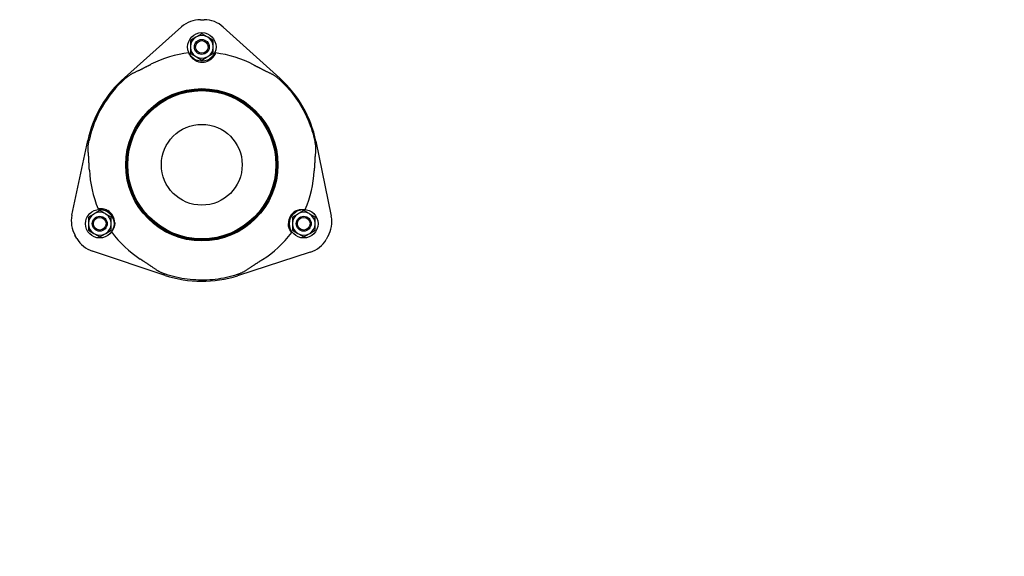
# Model space of a CAD drawing. Header units: millimetres. Extents: x 591 to 4830, y 408 to 1334.
# Tile 4 of 4: x 1674 to 2711, y 408 to 972. Entities that reach past the tile are written whole.
import ezdxf

# ---------------------------------------------------------------- set-up
doc = ezdxf.new("R2010")
doc.units = ezdxf.units.MM
doc.layers.add('DETAIL', color=2, linetype='Continuous')
doc.layers.add('TEXT', color=7, linetype='Continuous')
doc.styles.add('fastrack', font='ARIAL.TTF')

msp = doc.modelspace()

# ---------------------------------------------------------------- linework, layer by layer
at = {"layer": 'DETAIL'}
for p, q in [((1784.4, 911.3), (1844.6, 964.8)), ((1864.5, 972.3), (1868.5, 972.3)), ((1888.3, 964.6), (1948.1, 910.7)), ((1859.5, 953.9), (1853.9, 950.6)), ((1860.2, 954.3), (1859.5, 953.9)), ((1865.9, 957.6), (1860.2, 954.3)), ((1871.5, 954.3), (1865.9, 957.6)), ((1872.2, 953.9), (1871.5, 954.3)), ((1877.9, 950.6), (1872.2, 953.9)), ((1853.9, 950.6), (1853.9, 944.1)), ((1853.9, 944.1), (1853.9, 943.3)), ((1853.9, 943.3), (1853.9, 936.8)), ((1877.9, 944.1), (1877.9, 950.6)), ((1877.9, 943.3), (1877.9, 944.1)), ((1877.9, 936.8), (1877.9, 943.3)), ((1853.9, 936.8), (1859.5, 933.5)), ((1859.5, 933.5), (1860.2, 933.1)), ((1860.2, 933.1), (1865.9, 929.9)), ((1865.9, 929.9), (1871.5, 933.1)), ((1871.5, 933.1), (1872.2, 933.5)), ((1872.2, 933.5), (1877.9, 936.8)), ((1729.1, 766.7), (1746, 845.4)), ((1985.9, 844.4), (2002.2, 765.6)), ((1752.1, 767.9), (1746.5, 764.6)), ((1752.9, 768.3), (1752.1, 767.9)), ((1758.5, 771.6), (1752.9, 768.3)), ((1764.1, 768.3), (1758.5, 771.6)), ((1764.9, 767.9), (1764.1, 768.3)), ((1770.5, 764.6), (1764.9, 767.9)), ((1966.9, 767.9), (1961.3, 764.6)), ((1967.6, 768.3), (1966.9, 767.9)), ((1973.2, 771.6), (1967.6, 768.3)), ((1978.9, 768.3), (1973.2, 771.6)), ((1979.6, 767.9), (1978.9, 768.3)), ((1985.2, 764.6), (1979.6, 767.9)), ((1746.5, 764.6), (1746.5, 758.1)), ((1746.5, 758.1), (1746.5, 757.3)), ((1746.5, 757.3), (1746.5, 750.8)), ((1770.5, 758.1), (1770.5, 764.6)), ((1770.5, 757.3), (1770.5, 758.1)), ((1770.5, 750.8), (1770.5, 757.3)), ((1961.3, 764.6), (1961.3, 758.1)), ((1961.3, 758.1), (1961.3, 757.3)), ((1961.3, 757.3), (1961.3, 750.8)), ((1985.2, 758.1), (1985.2, 764.6)), ((1985.2, 757.3), (1985.2, 758.1)), ((1985.2, 750.8), (1985.2, 757.3)), ((1746.5, 750.8), (1752.1, 747.5)), ((1752.1, 747.5), (1752.9, 747.1)), ((1752.9, 747.1), (1758.5, 743.9)), ((1758.5, 743.9), (1764.1, 747.1)), ((1764.1, 747.1), (1764.9, 747.5)), ((1764.9, 747.5), (1770.5, 750.8)), ((1961.3, 750.8), (1966.9, 747.5)), ((1966.9, 747.5), (1967.6, 747.1)), ((1967.6, 747.1), (1973.2, 743.9)), ((1973.2, 743.9), (1978.9, 747.1)), ((1978.9, 747.1), (1979.6, 747.5)), ((1979.6, 747.5), (1985.2, 750.8)), ((1734.4, 742.2), (1732.4, 745.7)), ((1998.7, 744.6), (1996.7, 741.1)), ((1827.3, 703.3), (1750.8, 728.7)), ((1980.1, 727.8), (1903.5, 703))]:
    msp.add_line(p, q, dxfattribs=at)
at = {"layer": 'DETAIL', "flags": 128}
for points in [[(1858.9, 929.6), (1858.5, 929.8), (1858.1, 930), (1857.7, 930.3), (1857.3, 930.6), (1857, 930.9), (1856.6, 931.1), (1856.3, 931.5), (1855.9, 931.8), (1855.6, 932.1), (1855.3, 932.4), (1855, 932.7), (1854.7, 933.1), (1854.5, 933.4), (1854.2, 933.8), (1853.9, 934.1), (1853.7, 934.5), (1853.5, 934.8), (1853.3, 935.2), (1853.1, 935.5), (1852.9, 935.9), (1852.8, 936.2), (1852.6, 936.6), (1852.5, 936.9), (1852.3, 937.2)], [(1880.4, 937.3), (1880.3, 937), (1880.1, 936.7), (1880, 936.3), (1879.8, 936), (1879.7, 935.6), (1879.5, 935.3), (1879.3, 934.9), (1879, 934.5), (1878.8, 934.2), (1878.6, 933.8), (1878.3, 933.5), (1878, 933.1), (1877.7, 932.8), (1877.4, 932.4), (1877.1, 932.1), (1876.8, 931.8), (1876.4, 931.5), (1876.1, 931.1), (1875.7, 930.8), (1875.4, 930.5), (1875, 930.3), (1874.6, 930), (1874.2, 929.7), (1873.7, 929.5)], [(1798.2, 918.4), (1798.6, 918.6), (1799.1, 918.8), (1799.6, 919), (1800, 919.2), (1800.5, 919.4), (1801, 919.7), (1801.4, 919.9), (1801.9, 920.1), (1802.3, 920.4), (1802.8, 920.6), (1803.3, 920.8), (1803.7, 921), (1804.1, 921.3), (1804.6, 921.5), (1805, 921.7), (1805.4, 921.9), (1805.8, 922.1), (1806.3, 922.4), (1806.7, 922.6), (1807.2, 922.8), (1807.6, 923), (1808, 923.2), (1808.5, 923.5), (1808.9, 923.7)], [(1808.9, 923.7), (1809.1, 923.8), (1809.2, 923.8), (1809.4, 923.9), (1809.5, 924), (1809.6, 924.1), (1809.8, 924.1), (1809.9, 924.2), (1810, 924.3), (1810.2, 924.3), (1810.3, 924.4), (1810.5, 924.5), (1810.6, 924.6), (1810.7, 924.6), (1810.9, 924.7), (1811, 924.8), (1811.2, 924.8), (1811.3, 924.9), (1811.4, 925), (1811.6, 925), (1811.7, 925.1), (1811.9, 925.2), (1812, 925.3), (1812.1, 925.3), (1812.3, 925.4)], [(1920.3, 925), (1920.4, 924.9), (1920.6, 924.8), (1920.7, 924.8), (1920.8, 924.7), (1921, 924.6), (1921.1, 924.5), (1921.3, 924.5), (1921.4, 924.4), (1921.5, 924.3), (1921.7, 924.2), (1921.8, 924.2), (1922, 924.1), (1922.1, 924), (1922.2, 924), (1922.4, 923.9), (1922.5, 923.8), (1922.7, 923.7), (1922.8, 923.7), (1922.9, 923.6), (1923.1, 923.5), (1923.2, 923.5), (1923.3, 923.4), (1923.5, 923.3), (1923.6, 923.2)], [(1923.6, 923.2), (1924.1, 923), (1924.5, 922.8), (1925, 922.5), (1925.4, 922.3), (1925.8, 922.1), (1926.3, 921.9), (1926.7, 921.6), (1927.1, 921.4), (1927.6, 921.2), (1928, 921), (1928.4, 920.8), (1928.8, 920.5), (1929.3, 920.3), (1929.7, 920.1), (1930.2, 919.8), (1930.6, 919.6), (1931.1, 919.4), (1931.6, 919.1), (1932, 918.9), (1932.5, 918.7), (1933, 918.5), (1933.4, 918.2), (1933.9, 918), (1934.3, 917.8)], [(1785.2, 910.4), (1785.7, 910.8), (1786.1, 911.2), (1786.6, 911.6), (1787.1, 912), (1787.5, 912.4), (1788, 912.7), (1788.5, 913.1), (1789, 913.4), (1789.5, 913.8), (1790, 914.1), (1790.5, 914.4), (1791, 914.8), (1791.6, 915.1), (1792.1, 915.4), (1792.7, 915.7), (1793.2, 916), (1793.8, 916.3), (1794.4, 916.6), (1795, 916.9), (1795.6, 917.2), (1796.3, 917.5), (1796.9, 917.8), (1797.5, 918.1), (1798.2, 918.4)], [(1934.3, 917.8), (1935, 917.5), (1935.7, 917.2), (1936.3, 916.9), (1936.9, 916.6), (1937.5, 916.3), (1938.1, 916), (1938.6, 915.8), (1939.2, 915.5), (1939.7, 915.2), (1940.2, 914.9), (1940.7, 914.6), (1941.2, 914.3), (1941.8, 914), (1942.3, 913.6), (1942.8, 913.3), (1943.3, 912.9), (1943.8, 912.6), (1944.3, 912.2), (1944.8, 911.8), (1945.3, 911.4), (1945.8, 911), (1946.3, 910.6), (1946.8, 910.2), (1947.3, 909.8)], [(1947.3, 909.8), (1949.4, 907.8), (1951.5, 905.7), (1953.6, 903.6), (1955.6, 901.4), (1957.6, 899.2), (1959.5, 897), (1961.3, 894.7), (1963.1, 892.3), (1964.9, 889.9), (1966.6, 887.5), (1968.2, 885), (1969.7, 882.5), (1971.2, 880), (1972.7, 877.4), (1974.1, 874.8), (1975.4, 872.1), (1976.6, 869.4), (1977.8, 866.7), (1978.9, 864), (1979.9, 861.2), (1980.9, 858.5), (1981.8, 855.6), (1982.7, 852.8), (1983.4, 850), (1984.1, 847.1), (1984.8, 844.2)], [(1746.7, 829.9), (1746.6, 830.7), (1746.5, 831.4), (1746.5, 832.1), (1746.4, 832.7), (1746.4, 833.4), (1746.3, 834.1), (1746.3, 834.7), (1746.3, 835.3), (1746.3, 836), (1746.3, 836.6), (1746.3, 837.2), (1746.3, 837.8), (1746.3, 838.4), (1746.3, 839), (1746.4, 839.6), (1746.4, 840.2), (1746.5, 840.9), (1746.5, 841.5), (1746.6, 842.1), (1746.7, 842.7), (1746.8, 843.3), (1746.9, 843.9), (1747, 844.5), (1747.2, 845.2)], [(1984.8, 844.2), (1984.9, 843.6), (1985, 842.9), (1985.1, 842.3), (1985.2, 841.7), (1985.3, 841), (1985.4, 840.4), (1985.4, 839.8), (1985.5, 839.2), (1985.5, 838.5), (1985.6, 837.9), (1985.6, 837.3), (1985.6, 836.7), (1985.6, 836), (1985.6, 835.4), (1985.6, 834.8), (1985.6, 834.1), (1985.5, 833.5), (1985.5, 832.9), (1985.4, 832.3), (1985.4, 831.6), (1985.3, 831), (1985.3, 830.3), (1985.2, 829.7), (1985.1, 829)], [(1747.3, 818), (1747.3, 818.5), (1747.3, 819), (1747.2, 819.5), (1747.2, 820), (1747.2, 820.4), (1747.2, 820.9), (1747.2, 821.4), (1747.1, 821.9), (1747.1, 822.4), (1747.1, 822.9), (1747.1, 823.3), (1747, 823.8), (1747, 824.3), (1747, 824.8), (1747, 825.3), (1746.9, 825.8), (1746.9, 826.4), (1746.9, 826.9), (1746.9, 827.4), (1746.8, 827.9), (1746.8, 828.4), (1746.7, 828.9), (1746.7, 829.4), (1746.7, 829.9)], [(1985.1, 829), (1985.1, 828.5), (1985, 828), (1985, 827.5), (1985, 827), (1984.9, 826.4), (1984.9, 825.9), (1984.9, 825.4), (1984.8, 824.9), (1984.8, 824.4), (1984.8, 823.9), (1984.7, 823.4), (1984.7, 822.9), (1984.7, 822.4), (1984.7, 821.9), (1984.6, 821.4), (1984.6, 821), (1984.6, 820.5), (1984.6, 820), (1984.5, 819.5), (1984.5, 819), (1984.5, 818.5), (1984.4, 818), (1984.4, 817.5), (1984.4, 817)], [(1747.5, 814.2), (1747.5, 814.4), (1747.5, 814.5), (1747.5, 814.7), (1747.5, 814.8), (1747.4, 815), (1747.4, 815.1), (1747.4, 815.3), (1747.4, 815.5), (1747.4, 815.6), (1747.4, 815.8), (1747.4, 815.9), (1747.4, 816.1), (1747.4, 816.2), (1747.4, 816.4), (1747.4, 816.6), (1747.4, 816.7), (1747.4, 816.9), (1747.4, 817), (1747.3, 817.2), (1747.3, 817.3), (1747.3, 817.5), (1747.3, 817.6), (1747.3, 817.8), (1747.3, 818)], [(1984.4, 817), (1984.4, 816.9), (1984.4, 816.7), (1984.4, 816.5), (1984.4, 816.4), (1984.4, 816.2), (1984.3, 816.1), (1984.3, 815.9), (1984.3, 815.8), (1984.3, 815.6), (1984.3, 815.4), (1984.3, 815.3), (1984.3, 815.1), (1984.3, 815), (1984.3, 814.8), (1984.3, 814.7), (1984.3, 814.5), (1984.2, 814.3), (1984.2, 814.2), (1984.2, 814), (1984.2, 813.9), (1984.2, 813.7), (1984.2, 813.6), (1984.2, 813.4), (1984.2, 813.2)], [(1756.7, 773.5), (1757.1, 773.6), (1757.4, 773.6), (1757.8, 773.6), (1758.2, 773.7), (1758.6, 773.7), (1759, 773.7), (1759.4, 773.7), (1759.8, 773.7), (1760.3, 773.7), (1760.7, 773.6), (1761.1, 773.6), (1761.6, 773.5), (1762, 773.4), (1762.5, 773.3), (1762.9, 773.2), (1763.4, 773.1), (1763.8, 773), (1764.3, 772.8), (1764.7, 772.7), (1765.1, 772.5), (1765.6, 772.3), (1766, 772.1), (1766.4, 771.9), (1766.8, 771.6)], [(1964.5, 770.8), (1964.9, 771.1), (1965.3, 771.3), (1965.7, 771.5), (1966.1, 771.7), (1966.6, 771.8), (1967, 772), (1967.4, 772.1), (1967.9, 772.3), (1968.3, 772.4), (1968.8, 772.5), (1969.2, 772.6), (1969.6, 772.7), (1970.1, 772.7), (1970.5, 772.8), (1970.9, 772.8), (1971.3, 772.8), (1971.8, 772.8), (1972.2, 772.8), (1972.6, 772.8), (1972.9, 772.8), (1973.3, 772.8), (1973.7, 772.8), (1974, 772.7), (1974.4, 772.7)], [(1774.2, 758.7), (1774.2, 758.2), (1774.2, 757.8), (1774.2, 757.3), (1774.1, 756.8), (1774, 756.4), (1774, 755.9), (1773.9, 755.5), (1773.8, 755), (1773.7, 754.6), (1773.5, 754.2), (1773.4, 753.8), (1773.2, 753.3), (1773.1, 752.9), (1772.9, 752.5), (1772.7, 752.2), (1772.5, 751.8), (1772.3, 751.4), (1772.1, 751.1), (1771.9, 750.7), (1771.7, 750.4), (1771.5, 750.1), (1771.3, 749.8), (1771.1, 749.5), (1770.9, 749.2)], [(1960.4, 748.3), (1960.2, 748.6), (1960, 748.9), (1959.8, 749.2), (1959.6, 749.5), (1959.4, 749.8), (1959.1, 750.1), (1958.9, 750.5), (1958.7, 750.9), (1958.5, 751.2), (1958.4, 751.6), (1958.2, 752), (1958, 752.5), (1957.9, 752.9), (1957.7, 753.3), (1957.6, 753.8), (1957.5, 754.2), (1957.3, 754.7), (1957.3, 755.1), (1957.2, 755.6), (1957.1, 756.1), (1957.1, 756.5), (1957, 757), (1957, 757.5), (1957, 758)], [(1804.3, 718.4), (1804.1, 718.5), (1804, 718.6), (1803.9, 718.7), (1803.7, 718.7), (1803.6, 718.8), (1803.5, 718.9), (1803.3, 719), (1803.2, 719.1), (1803.1, 719.2), (1802.9, 719.3), (1802.8, 719.3), (1802.7, 719.4), (1802.6, 719.5), (1802.4, 719.6), (1802.3, 719.7), (1802.2, 719.8), (1802, 719.9), (1801.9, 719.9), (1801.8, 720), (1801.6, 720.1), (1801.5, 720.2), (1801.4, 720.3), (1801.2, 720.4), (1801.1, 720.5)], [(1814.3, 711.8), (1813.9, 712), (1813.5, 712.3), (1813.1, 712.6), (1812.7, 712.8), (1812.3, 713.1), (1811.9, 713.4), (1811.5, 713.6), (1811.1, 713.9), (1810.7, 714.2), (1810.3, 714.5), (1809.9, 714.7), (1809.5, 715), (1809.1, 715.3), (1808.6, 715.6), (1808.2, 715.8), (1807.8, 716.1), (1807.3, 716.4), (1806.9, 716.7), (1806.5, 717), (1806, 717.2), (1805.6, 717.5), (1805.2, 717.8), (1804.7, 718.1), (1804.3, 718.4)], [(1926.6, 717.9), (1926.2, 717.6), (1925.8, 717.4), (1925.4, 717.1), (1925, 716.8), (1924.5, 716.6), (1924.1, 716.3), (1923.7, 716), (1923.3, 715.8), (1922.9, 715.5), (1922.5, 715.3), (1922.1, 715), (1921.7, 714.7), (1921.3, 714.5), (1920.9, 714.2), (1920.4, 713.9), (1920, 713.6), (1919.6, 713.4), (1919.1, 713.1), (1918.7, 712.8), (1918.3, 712.5), (1917.8, 712.2), (1917.4, 711.9), (1917, 711.6), (1916.6, 711.4)], [(1929.8, 719.9), (1929.7, 719.8), (1929.5, 719.8), (1929.4, 719.7), (1929.3, 719.6), (1929.2, 719.5), (1929, 719.4), (1928.9, 719.3), (1928.8, 719.3), (1928.6, 719.2), (1928.5, 719.1), (1928.4, 719), (1928.2, 718.9), (1928.1, 718.8), (1928, 718.7), (1927.8, 718.7), (1927.7, 718.6), (1927.6, 718.5), (1927.4, 718.4), (1927.3, 718.3), (1927.2, 718.2), (1927, 718.2), (1926.9, 718.1), (1926.8, 718), (1926.6, 717.9)], [(1827.6, 704.5), (1827.1, 704.7), (1826.5, 704.9), (1825.9, 705.1), (1825.4, 705.3), (1824.8, 705.5), (1824.3, 705.8), (1823.7, 706), (1823.2, 706.2), (1822.6, 706.5), (1822.1, 706.8), (1821.6, 707.1), (1821, 707.3), (1820.5, 707.6), (1819.9, 708), (1819.4, 708.3), (1818.8, 708.6), (1818.2, 709), (1817.7, 709.4), (1817.1, 709.8), (1816.5, 710.1), (1816, 710.5), (1815.4, 710.9), (1814.8, 711.3), (1814.3, 711.8)], [(1916.6, 711.4), (1916, 710.9), (1915.4, 710.5), (1914.9, 710.2), (1914.4, 709.8), (1913.8, 709.4), (1913.3, 709.1), (1912.8, 708.7), (1912.2, 708.4), (1911.7, 708.1), (1911.2, 707.8), (1910.6, 707.4), (1910.1, 707.1), (1909.5, 706.8), (1909, 706.6), (1908.4, 706.3), (1907.9, 706), (1907.3, 705.8), (1906.7, 705.5), (1906.2, 705.3), (1905.6, 705), (1905, 704.8), (1904.4, 704.6), (1903.8, 704.4), (1903.2, 704.2)], [(1903.2, 704.2), (1900.3, 703.3), (1897.5, 702.5), (1894.6, 701.8), (1891.8, 701.1), (1888.9, 700.5), (1886, 700), (1883, 699.5), (1880.1, 699.1), (1877.2, 698.8), (1874.2, 698.6), (1871.3, 698.4), (1868.3, 698.3), (1865.4, 698.3), (1862.4, 698.3), (1859.5, 698.5), (1856.5, 698.7), (1853.6, 698.9), (1850.6, 699.3), (1847.7, 699.7), (1844.8, 700.1), (1841.9, 700.7), (1839, 701.3), (1836.1, 702), (1833.3, 702.8), (1830.4, 703.6), (1827.6, 704.5)]]:
    msp.add_lwpolyline(points, dxfattribs=at)
at = {"layer": 'DETAIL'}
for centre, radius in [((1865.9, 943.7), 15), ((1865.9, 943.7), 7.85), ((1865.9, 943.7), 6.63), ((1865.9, 819.7), 80.1), ((1865.9, 819.7), 80), ((1865.9, 819.7), 79), ((1865.9, 819.7), 78), ((1865.9, 819.7), 42.5), ((1758.5, 757.7), 15), ((1973.2, 757.7), 15), ((1758.5, 757.7), 7.85), ((1758.5, 757.7), 6.63), ((1973.2, 757.7), 7.85), ((1973.2, 757.7), 6.63)]:
    msp.add_circle(centre, radius, dxfattribs=at)
for centre, radius, start, end in [((1864.4, 942.5), 29.8, 89.7694, 131.6425), ((1868.4, 942.5), 29.8, 47.8962, 89.7694), ((1865.9, 943.7), 12, 122.0956, 177.9044), ((1865.9, 943.7), 12, 62.0956, 117.9044), ((1865.9, 943.7), 12, 2.0956, 57.9044), ((1865.9, 943.7), 12, 182.0956, 237.9044), ((1865.9, 943.7), 12, 302.0956, 357.9044), ((1865.9, 819.7), 118.5, 96.6005, 116.8777), ((1865.9, 943.7), 12, 242.0956, 297.9044), ((1865.9, 819.7), 118.5, 62.661, 82.9482), ((1866.4, 942.6), 15, 240.0467, 299.492), ((1865.9, 819.7), 122.6, 131.6425, 167.8962), ((1865.9, 819.7), 121.4, 131.6425, 167.8962), ((1865.9, 819.7), 122.6, 11.6434, 47.8958), ((1865.9, 819.7), 118.5, 182.661, 202.9479), ((1865.9, 819.7), 118.5, 336.6005, 356.8788), ((1758.5, 757.7), 12, 122.0956, 177.9044), ((1758.5, 757.7), 12, 62.0956, 117.9044), ((1758.5, 757.7), 12, 2.0956, 57.9044), ((1759.2, 758.7), 15, 0.0336, 59.5051), ((1972, 757.8), 15, 120.0336, 179.5051), ((1973.2, 757.7), 12, 122.0956, 177.9044), ((1973.2, 757.7), 12, 62.0956, 117.9044), ((1973.2, 757.7), 12, 2.0956, 57.9044), ((1758.3, 760.4), 29.8, 167.8992, 209.763), ((1758.5, 757.7), 12, 182.0956, 237.9044), ((1758.5, 757.7), 12, 302.0956, 357.9044), ((1973.2, 757.7), 12, 182.0956, 237.9044), ((1973.2, 757.7), 12, 302.0956, 357.9044), ((1973, 759.6), 29.8, 329.7751, 11.6367), ((1758.5, 757.7), 12, 242.0956, 297.9044), ((1865.9, 819.7), 118.5, 216.6005, 236.8788), ((1865.9, 819.7), 118.5, 302.6599, 322.9479), ((1973.2, 757.7), 12, 242.0956, 297.9044), ((1760.2, 757), 29.8, 209.7794, 251.6352), ((1971, 756.1), 29.8, 287.902, 329.7636), ((1865.9, 819.7), 122.6, 251.6437, 287.895)]:
    msp.add_arc(centre, radius, start, end, dxfattribs=at)

# ---------------------------------------------------------------- texts
at = {"layer": 'TEXT', "insert": (1021.1, 573.1), "char_height": 15, "width": 610.702, "attachment_point": 1, "style": 'fastrack'}
msp.add_mtext('\\pi216.6;VIKING JOHNSON\\P\\pi246.67;ULTRAGRIP \\P\\pi158.35;PECAT ADAPTOR ASSEMBLY \\P\\pi211.16;125MM x 125SDR11', dxfattribs=at)

doc.saveas('drawing.dxf')
